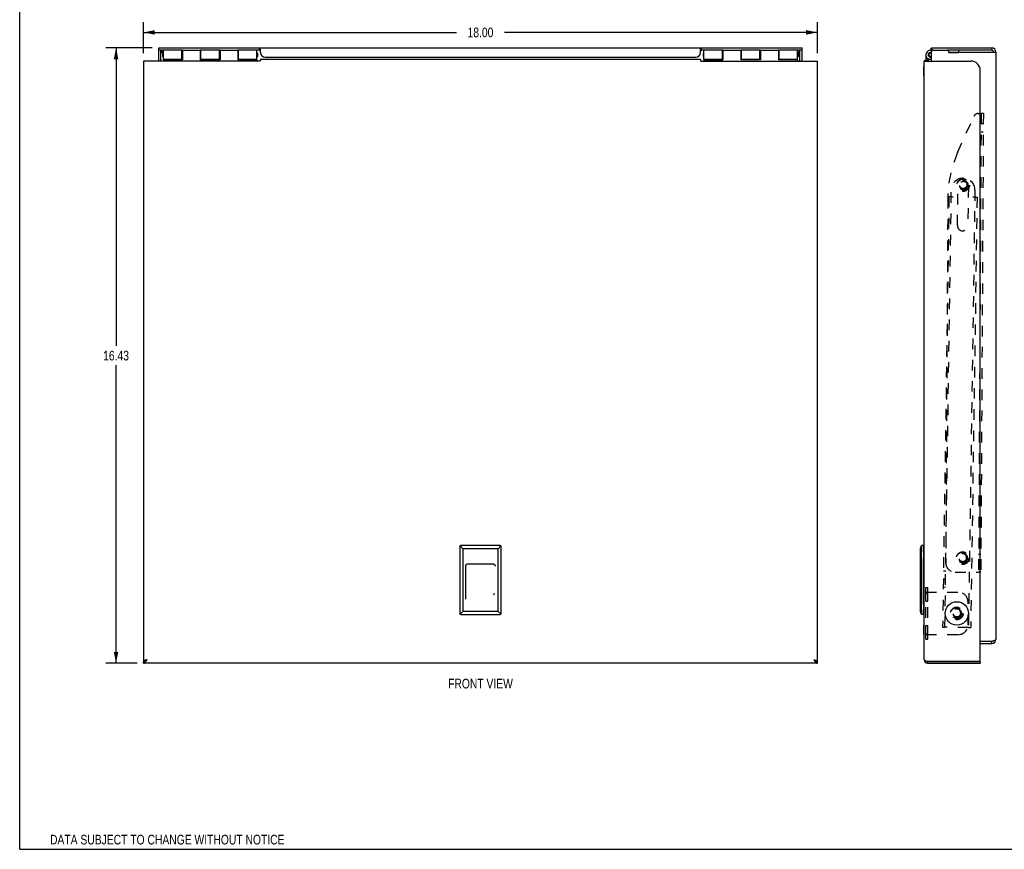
# Model space of a CAD drawing. Header units: inches. Extents: x 0 to 51.5, y 0 to 33.3.
# Tile 1 of 3: x 0 to 26.3, y 0 to 22.2. Entities that reach past the tile are written whole.
import ezdxf

# ---------------------------------------------------------------- set-up
doc = ezdxf.new("R2010")
doc.units = ezdxf.units.IN
doc.header["$LTSCALE"] = 2.833333
doc.header["$MEASUREMENT"] = 0
doc.linetypes.add('HIDDEN', pattern=[0.2, 0.1, -0.1])
doc.layers.get('0').update_dxf_attribs({"linetype": 'CONTINUOUS'})
for name, color, linetype in [('02___PRT_ALL_AXES', 7, 'CONTINUOUS'), ('DEFAULT_2', 8, 'HIDDEN'), ('DIMENSIONS', 7, 'CONTINUOUS')]:
    doc.layers.add(name, color=color, linetype=linetype)
doc.styles.get("Standard").update_dxf_attribs({"font": 'txt', "width": 0.8})
doc.dimstyles.new('DIMSTYLE_1', dxfattribs={"dimtxt": 0.257576, "dimasz": 0.30303, "dimexe": 0.09, "dimexo": 0.07, "dimgap": 0.0425, "dimtad": 0, "dimtih": 1, "dimtoh": 1, "dimzin": 4, "dimdsep": 46, "dimtxsty": 'Standard', "dimblk": '_FILLED', "dimblk1": '_FILLED', "dimblk2": '_FILLED', "dimcen": 0.09, "dimadec": 0, "dimazin": 0, "dimtfac": 1, "dimtofl": 0, "dimtmove": 0, "dimatfit": 3, "dimldrblk": '_FILLED', "dimfxl": 0, "dimtolj": 1, "dimtzin": 4, "dimarcsym": 0})

# ---------------------------------------------------------------- blocks, each defined once
blk = doc.blocks.new('_FILLED')
at = {"color": 0, "linetype": 'ByBlock'}
blk.add_solid([(0, 0), (-1, 0.2), (-1, -0.2)], dxfattribs=at)
blk = doc.blocks.new('*D1')
at = {"layer": 'DIMENSIONS', "color": 2, "linetype": 'Continuous'}
for p, q in [((3.54, 21.401), (2.301, 21.401)), ((2.574, 21.401), (2.574, 13.442)), ((2.574, 4.968), (2.574, 12.927)), ((3.134, 4.968), (2.301, 4.968))]:
    blk.add_line(p, q, dxfattribs=at)
at = {"layer": 'DIMENSIONS', "color": 2, "linetype": 'Continuous', "xscale": 0.303030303, "yscale": 0.303030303, "zscale": 0.303030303}
for p, rotation in [((2.574, 21.401), 90), ((2.574, 4.968), 270)]:
    blk.add_blockref('_FILLED', p, dxfattribs=dict(at, rotation=rotation))
at = {"layer": 'DIMENSIONS', "color": 2, "linetype": 'Continuous', "insert": (2.574, 13.313), "char_height": 0.2576, "width": 1.0303, "attachment_point": 2, "line_spacing_factor": 0.9}
blk.add_mtext('16.43', dxfattribs=at)
blk = doc.blocks.new('*D14')
at = {"layer": 'DIMENSIONS', "color": 2, "linetype": 'Continuous'}
for p, q in [((3.306, 21.263), (3.306, 22.089)), ((21.306, 21.263), (21.306, 22.089)), ((3.306, 21.816), (11.662, 21.816)), ((21.306, 21.816), (12.95, 21.816))]:
    blk.add_line(p, q, dxfattribs=at)
at = {"layer": 'DIMENSIONS', "color": 2, "linetype": 'Continuous', "xscale": 0.303030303, "yscale": 0.303030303, "zscale": 0.303030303, "rotation": 180}
blk.add_blockref('_FILLED', (3.306, 21.816), dxfattribs=at)
at = {"layer": 'DIMENSIONS', "color": 2, "linetype": 'Continuous', "xscale": 0.303030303, "yscale": 0.303030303, "zscale": 0.303030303}
blk.add_blockref('_FILLED', (21.306, 21.816), dxfattribs=at)
at = {"layer": 'DIMENSIONS', "color": 2, "linetype": 'Continuous', "insert": (12.306, 21.945), "char_height": 0.2576, "width": 1.0303, "attachment_point": 2, "line_spacing_factor": 0.9}
blk.add_mtext('18.00', dxfattribs=at)

msp = doc.modelspace()

# ---------------------------------------------------------------- linework, layer by layer
at = {"color": 7, "linetype": 'Continuous'}
for p, q in [((0, 0), (0, 33.333)), ((3.712, 21.341), (3.712, 21.401)), ((3.837, 21.341), (3.712, 21.341)), ((3.772, 21.051), (3.772, 21.341)), ((3.798, 21.308), (3.801, 21.305)), ((3.801, 21.305), (3.805, 21.303)), ((3.805, 21.303), (3.808, 21.3)), ((4.209, 21.405), (4.209, 21.401)), ((4.209, 21.405), (4.465, 21.405)), ((4.347, 21.341), (4.33, 21.341)), ((4.465, 21.405), (4.465, 21.401)), ((4.84, 21.341), (4.824, 21.341)), ((5.35, 21.341), (5.334, 21.341)), ((5.709, 21.405), (5.709, 21.401)), ((5.709, 21.405), (5.965, 21.405)), ((5.844, 21.341), (5.827, 21.341)), ((5.965, 21.405), (5.965, 21.401)), ((6.404, 21.341), (6.337, 21.341)), ((6.404, 21.341), (6.404, 21.401)), ((6.416, 21.332), (6.414, 21.334)), ((18.208, 21.341), (18.208, 21.401)), ((18.274, 21.341), (18.208, 21.341)), ((18.646, 21.405), (18.646, 21.401)), ((18.646, 21.405), (18.902, 21.405)), ((18.784, 21.341), (18.768, 21.341)), ((18.902, 21.405), (18.902, 21.401)), ((19.278, 21.341), (19.261, 21.341)), ((19.788, 21.341), (19.771, 21.341)), ((20.146, 21.405), (20.146, 21.401)), ((20.146, 21.405), (20.402, 21.405)), ((20.281, 21.341), (20.264, 21.341)), ((20.402, 21.405), (20.402, 21.401)), ((20.899, 21.341), (20.774, 21.341)), ((20.803, 21.3), (20.807, 21.303)), ((20.807, 21.303), (20.81, 21.305)), ((20.839, 21.051), (20.839, 21.341)), ((20.899, 21.341), (20.899, 21.401)), ((24.337, 21.364), (24.356, 21.347)), ((24.356, 21.341), (24.356, 21.401)), ((24.356, 21.373), (24.356, 21.373)), ((24.356, 21.373), (24.356, 21.373)), ((24.356, 21.373), (24.356, 21.373)), ((24.356, 21.373), (24.356, 21.373)), ((24.356, 21.373), (24.356, 21.373)), ((24.356, 21.373), (24.356, 21.372)), ((24.356, 21.373), (24.356, 21.373)), ((24.356, 21.372), (24.356, 21.372)), ((24.356, 21.372), (24.356, 21.371)), ((24.356, 21.371), (24.356, 21.371)), ((24.396, 21.341), (24.356, 21.341)), ((24.635, 21.405), (24.635, 21.401)), ((24.635, 21.405), (24.891, 21.405)), ((25.963, 21.341), (24.784, 21.341)), ((24.891, 21.405), (24.891, 21.401)), ((25.076, 21.341), (25.076, 21.281)), ((25.963, 21.401), (25.963, 21.341)), ((3.791, 21.283), (3.794, 21.284)), ((3.794, 21.284), (3.796, 21.284)), ((3.796, 21.284), (3.799, 21.285)), ((3.799, 21.285), (3.801, 21.285)), ((3.801, 21.285), (3.805, 21.286)), ((3.805, 21.286), (3.81, 21.287)), ((3.808, 21.3), (3.812, 21.298)), ((3.81, 21.287), (3.815, 21.288)), ((3.812, 21.298), (3.817, 21.294)), ((3.815, 21.288), (3.824, 21.289)), ((3.817, 21.294), (3.824, 21.289)), ((3.822, 21.264), (3.837, 21.279)), ((3.822, 21.174), (3.822, 21.264)), ((3.822, 21.174), (3.837, 21.159)), ((4.243, 21.096), (4.243, 21.084)), ((4.33, 21.281), (4.347, 21.281)), ((4.33, 21.12), (4.347, 21.12)), ((4.824, 21.281), (4.84, 21.281)), ((5.334, 21.281), (5.35, 21.281)), ((5.827, 21.281), (5.844, 21.281)), ((5.827, 21.12), (5.844, 21.12)), ((5.931, 21.096), (5.931, 21.084)), ((6.352, 21.264), (6.337, 21.279)), ((6.352, 21.174), (6.337, 21.159)), ((6.352, 21.264), (6.352, 21.174)), ((18.259, 21.264), (18.274, 21.279)), ((18.259, 21.174), (18.259, 21.264)), ((18.259, 21.174), (18.274, 21.159)), ((18.68, 21.096), (18.68, 21.084)), ((18.768, 21.281), (18.784, 21.281)), ((18.768, 21.12), (18.784, 21.12)), ((19.261, 21.281), (19.278, 21.281)), ((19.771, 21.281), (19.788, 21.281)), ((20.264, 21.281), (20.281, 21.281)), ((20.264, 21.12), (20.281, 21.12)), ((20.368, 21.096), (20.368, 21.084)), ((20.789, 21.264), (20.774, 21.279)), ((20.789, 21.174), (20.774, 21.159)), ((20.787, 21.289), (20.794, 21.294)), ((20.787, 21.289), (20.789, 21.289)), ((20.789, 21.289), (20.798, 21.287)), ((20.789, 21.264), (20.789, 21.174)), ((20.794, 21.294), (20.8, 21.298)), ((20.798, 21.287), (20.803, 21.286)), ((20.8, 21.298), (20.803, 21.3)), ((20.803, 21.286), (20.807, 21.286)), ((20.807, 21.286), (20.81, 21.285)), ((20.81, 21.285), (20.813, 21.285)), ((20.813, 21.285), (20.815, 21.284)), ((20.815, 21.284), (20.818, 21.284)), ((24.178, 21.065), (24.195, 21.051)), ((24.203, 21.084), (24.263, 21.084)), ((24.263, 21.113), (24.263, 21.051)), ((24.326, 21.281), (24.356, 21.281)), ((24.819, 21.281), (25.076, 21.281)), ((24.857, 21.281), (24.857, 21.276)), ((25.972, 21.277), (25.963, 21.276)), ((25.978, 21.278), (25.972, 21.277)), ((25.982, 21.279), (25.978, 21.278)), ((25.986, 21.28), (25.982, 21.279)), ((25.988, 21.28), (25.986, 21.28)), ((25.991, 21.281), (25.988, 21.28)), ((25.993, 21.281), (25.991, 21.281)), ((25.996, 21.282), (25.993, 21.281)), ((26.015, 21.289), (26.075, 21.289)), ((24.151, 20.653), (24.151, 20.909)), ((24.151, 20.909), (24.155, 20.909)), ((24.151, 20.653), (24.155, 20.653)), ((11.751, 8.079), (11.751, 6.298)), ((11.76, 8.101), (11.834, 8.028)), ((12.829, 8.11), (11.782, 8.11)), ((12.778, 8.028), (11.834, 8.028)), ((11.834, 8.028), (11.834, 6.349)), ((12.778, 8.028), (12.851, 8.101)), ((12.778, 6.349), (12.778, 8.028)), ((12.86, 6.298), (12.86, 8.079)), ((24.06, 8.028), (24.09, 8.11)), ((24.06, 6.349), (24.06, 8.028)), ((24.128, 8.11), (24.09, 8.11)), ((24.09, 6.298), (24.09, 8.079)), ((24.128, 8.11), (24.138, 7.769)), ((24.138, 7.769), (24.155, 7.769)), ((24.138, 6.548), (24.138, 7.769)), ((11.912, 6.688), (11.912, 7.56)), ((11.971, 7.625), (12.636, 7.625)), ((12.697, 7.564), (12.697, 7.564)), ((24.151, 6.866), (24.155, 6.866)), ((24.151, 6.61), (24.151, 6.866)), ((24.151, 6.61), (24.155, 6.61)), ((11.834, 6.349), (11.76, 6.276)), ((12.778, 6.349), (11.834, 6.349)), ((12.851, 6.276), (12.778, 6.349)), ((24.09, 6.267), (24.06, 6.349)), ((24.138, 6.548), (24.128, 6.267)), ((24.155, 6.548), (24.138, 6.548)), ((11.782, 6.267), (12.829, 6.267)), ((24.128, 6.267), (24.09, 6.267)), ((24.151, 5.991), (24.155, 5.991)), ((24.151, 5.735), (24.151, 5.991)), ((24.151, 5.735), (24.155, 5.735)), ((25.963, 5.495), (25.963, 5.555)), ((3.306, 4.968), (3.306, 5.016)), ((3.307, 5.021), (3.334, 5.021)), ((3.382, 5.049), (3.385, 5.051)), ((3.385, 5.051), (3.388, 5.054)), ((3.388, 5.055), (3.386, 5.053)), ((3.388, 5.054), (3.393, 5.057)), ((3.391, 5.057), (3.388, 5.055)), ((3.395, 5.059), (3.391, 5.057)), ((3.393, 5.057), (3.401, 5.063)), ((3.401, 5.063), (3.395, 5.059)), ((21.211, 5.063), (21.216, 5.059)), ((21.211, 5.063), (21.218, 5.057)), ((21.216, 5.059), (21.22, 5.057)), ((21.218, 5.057), (21.223, 5.054)), ((21.22, 5.057), (21.223, 5.055)), ((21.223, 5.054), (21.226, 5.051)), ((21.226, 5.051), (21.229, 5.049)), ((21.229, 5.049), (21.232, 5.047)), ((21.304, 5.021), (21.278, 5.021)), ((21.306, 4.968), (21.306, 5.016)), ((24.25, 5.016), (25.655, 5.016)), ((24.25, 4.968), (24.25, 5.016)), ((25.655, 5.016), (25.655, 4.968)), ((0, 0), (51.515, 0))]:
    msp.add_line(p, q, dxfattribs=at)
at = {"color": 3, "linetype": 'Continuous'}
for p, q in [((3.712, 21.401), (20.899, 21.401)), ((3.712, 21.051), (3.712, 21.341)), ((3.837, 21.096), (3.837, 21.341)), ((4.33, 21.341), (3.837, 21.341)), ((4.33, 21.096), (4.33, 21.341)), ((4.347, 21.341), (4.347, 21.084)), ((4.347, 21.341), (4.824, 21.341)), ((4.824, 21.341), (4.824, 21.084)), ((4.84, 21.096), (4.84, 21.341)), ((5.334, 21.341), (4.84, 21.341)), ((5.334, 21.096), (5.334, 21.341)), ((5.35, 21.341), (5.35, 21.084)), ((5.35, 21.341), (5.827, 21.341)), ((5.827, 21.341), (5.827, 21.084)), ((5.844, 21.096), (5.844, 21.341)), ((6.337, 21.341), (5.844, 21.341)), ((6.337, 21.096), (6.337, 21.341)), ((6.423, 21.377), (6.421, 21.382)), ((6.431, 21.276), (6.431, 21.364)), ((18.181, 21.276), (18.181, 21.364)), ((18.274, 21.096), (18.274, 21.341)), ((18.768, 21.341), (18.274, 21.341)), ((18.768, 21.096), (18.768, 21.341)), ((18.784, 21.341), (18.784, 21.084)), ((18.784, 21.341), (19.261, 21.341)), ((19.261, 21.341), (19.261, 21.084)), ((19.278, 21.096), (19.278, 21.341)), ((19.771, 21.341), (19.278, 21.341)), ((19.771, 21.096), (19.771, 21.341)), ((19.788, 21.341), (19.788, 21.084)), ((19.788, 21.341), (20.264, 21.341)), ((20.264, 21.341), (20.264, 21.084)), ((20.281, 21.096), (20.281, 21.341)), ((20.774, 21.341), (20.281, 21.341)), ((20.774, 21.096), (20.774, 21.341)), ((20.899, 21.051), (20.899, 21.341)), ((24.326, 21.341), (24.356, 21.341)), ((24.356, 21.401), (25.963, 21.401)), ((24.356, 21.051), (24.356, 21.301)), ((24.396, 21.341), (24.784, 21.341)), ((24.809, 21.316), (24.809, 21.301)), ((3.306, 21.051), (3.306, 5.021)), ((6.407, 21.051), (3.306, 21.051)), ((3.772, 21.285), (3.779, 21.286)), ((3.779, 21.286), (3.788, 21.286)), ((3.788, 21.286), (3.798, 21.287)), ((3.798, 21.287), (3.814, 21.288)), ((3.814, 21.288), (3.824, 21.289)), ((4.33, 21.096), (3.837, 21.096)), ((3.837, 21.084), (3.837, 21.051)), ((3.837, 21.084), (4.347, 21.084)), ((5.35, 21.084), (4.824, 21.084)), ((5.334, 21.096), (4.84, 21.096)), ((6.337, 21.084), (5.827, 21.084)), ((6.337, 21.096), (5.844, 21.096)), ((6.337, 21.084), (6.337, 21.051)), ((6.408, 21.051), (6.407, 21.051)), ((6.408, 21.052), (6.408, 21.051)), ((6.409, 21.052), (6.408, 21.052)), ((6.41, 21.052), (6.409, 21.052)), ((6.411, 21.053), (6.41, 21.052)), ((6.412, 21.053), (6.411, 21.053)), ((6.413, 21.054), (6.412, 21.053)), ((6.415, 21.055), (6.413, 21.054)), ((6.413, 21.054), (6.413, 21.054)), ((6.418, 21.057), (6.415, 21.055)), ((6.419, 21.057), (6.418, 21.057)), ((6.431, 21.099), (6.431, 21.065)), ((6.431, 21.099), (18.181, 21.099)), ((6.556, 21.151), (18.056, 21.151)), ((18.181, 21.099), (18.181, 21.065)), ((18.193, 21.057), (18.197, 21.055)), ((18.197, 21.055), (18.198, 21.054)), ((18.198, 21.054), (18.199, 21.054)), ((18.199, 21.054), (18.2, 21.053)), ((18.2, 21.053), (18.201, 21.053)), ((18.201, 21.053), (18.202, 21.052)), ((18.202, 21.052), (18.203, 21.052)), ((18.203, 21.052), (18.203, 21.051)), ((18.205, 21.051), (21.306, 21.051)), ((18.768, 21.096), (18.274, 21.096)), ((18.274, 21.084), (18.274, 21.051)), ((18.274, 21.084), (18.784, 21.084)), ((19.788, 21.084), (19.261, 21.084)), ((19.771, 21.096), (19.278, 21.096)), ((20.774, 21.084), (20.264, 21.084)), ((20.774, 21.096), (20.281, 21.096)), ((20.774, 21.084), (20.774, 21.051)), ((20.787, 21.289), (20.79, 21.289)), ((20.79, 21.289), (20.795, 21.288)), ((20.795, 21.288), (20.811, 21.287)), ((20.811, 21.287), (20.821, 21.287)), ((20.821, 21.287), (20.83, 21.286)), ((21.306, 5.021), (21.306, 21.051)), ((24.155, 5.063), (24.155, 21.051)), ((24.155, 21.051), (25.405, 21.051)), ((24.168, 21.059), (24.164, 21.057)), ((24.203, 21.219), (24.203, 21.051)), ((24.263, 21.099), (24.301, 21.099)), ((24.309, 21.276), (24.309, 21.279)), ((24.309, 21.158), (24.309, 21.161)), ((24.35, 21.099), (24.356, 21.099)), ((25.963, 21.276), (24.834, 21.276)), ((25.968, 21.276), (25.963, 21.276)), ((25.979, 21.277), (25.968, 21.276)), ((25.991, 21.278), (25.979, 21.277)), ((26.001, 21.279), (25.991, 21.278)), ((26.011, 21.28), (26.001, 21.279)), ((26.018, 21.28), (26.011, 21.28)), ((26.024, 21.281), (26.018, 21.28)), ((26.031, 21.281), (26.024, 21.281)), ((26.037, 21.282), (26.031, 21.281)), ((26.041, 21.282), (26.037, 21.282)), ((26.044, 21.283), (26.041, 21.282)), ((26.048, 21.283), (26.044, 21.283)), ((26.051, 21.283), (26.048, 21.283)), ((26.054, 21.284), (26.051, 21.283)), ((26.057, 21.284), (26.054, 21.284)), ((26.075, 21.289), (26.075, 5.607)), ((25.655, 5.061), (25.655, 20.801)), ((25.655, 5.555), (25.963, 5.555)), ((25.974, 5.558), (25.986, 5.562)), ((25.986, 5.562), (25.999, 5.565)), ((25.999, 5.565), (26.004, 5.567)), ((26.004, 5.567), (26.008, 5.569)), ((26.008, 5.569), (26.013, 5.57)), ((26.013, 5.57), (26.018, 5.572)), ((26.018, 5.572), (26.022, 5.573)), ((25.655, 5.495), (25.963, 5.495)), ((3.307, 5.021), (3.306, 5.021)), ((3.356, 5.048), (3.352, 5.047)), ((3.36, 5.05), (3.356, 5.048)), ((3.364, 5.051), (3.36, 5.05)), ((3.368, 5.052), (3.364, 5.051)), ((3.372, 5.054), (3.368, 5.052)), ((3.379, 5.056), (3.372, 5.054)), ((3.387, 5.059), (3.379, 5.056)), ((3.385, 5.039), (3.388, 5.044)), ((3.401, 5.063), (3.387, 5.059)), ((3.388, 5.044), (3.391, 5.049)), ((3.391, 5.049), (3.398, 5.058)), ((3.398, 5.058), (3.401, 5.063)), ((21.211, 5.063), (21.222, 5.059)), ((21.211, 5.063), (21.217, 5.053)), ((21.217, 5.053), (21.221, 5.046)), ((21.221, 5.046), (21.224, 5.042)), ((21.222, 5.059), (21.228, 5.057)), ((21.224, 5.042), (21.228, 5.037)), ((21.228, 5.057), (21.235, 5.055)), ((21.228, 5.037), (21.231, 5.032)), ((21.235, 5.055), (21.239, 5.054)), ((21.239, 5.054), (21.243, 5.052)), ((21.249, 5.05), (21.254, 5.049)), ((21.304, 5.021), (21.306, 5.021)), ((24.207, 5.03), (24.211, 5.029)), ((24.211, 5.029), (24.215, 5.027)), ((24.215, 5.027), (24.219, 5.026)), ((24.219, 5.026), (24.228, 5.023)), ((24.228, 5.023), (24.234, 5.021)), ((24.234, 5.021), (25.615, 5.021)), ((21.306, 4.968), (3.306, 4.968)), ((24.25, 4.968), (25.655, 4.968))]:
    msp.add_line(p, q, dxfattribs=at)
at = {"color": 7, "linetype": 'Continuous'}
for points in [[(3.772, 21.324), (3.773, 21.323), (3.775, 21.322), (3.777, 21.321), (3.778, 21.32), (3.78, 21.319), (3.782, 21.318), (3.784, 21.317), (3.785, 21.316), (3.787, 21.315), (3.789, 21.314), (3.791, 21.312), (3.792, 21.311), (3.794, 21.31), (3.796, 21.309), (3.798, 21.308)], [(6.414, 21.334), (6.413, 21.335), (6.413, 21.336), (6.412, 21.336), (6.411, 21.337), (6.411, 21.337), (6.41, 21.338), (6.41, 21.338), (6.409, 21.339), (6.409, 21.339), (6.408, 21.34), (6.408, 21.34), (6.407, 21.34), (6.407, 21.34), (6.406, 21.341), (6.406, 21.341), (6.406, 21.341), (6.405, 21.341), (6.405, 21.341), (6.404, 21.341), (6.404, 21.341), (6.404, 21.341)], [(6.431, 21.324), (6.43, 21.324), (6.43, 21.324), (6.429, 21.324), (6.429, 21.324), (6.428, 21.324), (6.428, 21.324), (6.428, 21.324), (6.427, 21.324), (6.427, 21.324), (6.426, 21.324), (6.426, 21.324), (6.426, 21.324), (6.425, 21.324), (6.425, 21.324), (6.424, 21.325), (6.424, 21.325), (6.423, 21.325), (6.423, 21.325), (6.423, 21.325), (6.422, 21.326), (6.422, 21.326), (6.421, 21.326), (6.421, 21.327), (6.42, 21.327), (6.42, 21.328), (6.419, 21.328), (6.419, 21.329), (6.418, 21.329), (6.417, 21.33), (6.417, 21.331), (6.416, 21.331), (6.416, 21.332)], [(18.181, 21.324), (18.181, 21.324), (18.182, 21.324), (18.182, 21.324), (18.182, 21.324), (18.183, 21.324), (18.183, 21.324), (18.184, 21.324), (18.184, 21.324), (18.185, 21.324), (18.185, 21.324), (18.185, 21.324), (18.186, 21.324), (18.186, 21.324), (18.187, 21.324), (18.187, 21.325), (18.187, 21.325), (18.188, 21.325), (18.188, 21.325), (18.189, 21.325), (18.189, 21.326), (18.19, 21.326), (18.19, 21.326), (18.191, 21.327), (18.191, 21.327), (18.192, 21.328), (18.192, 21.328), (18.193, 21.329), (18.193, 21.329), (18.194, 21.33), (18.194, 21.331), (18.195, 21.331), (18.196, 21.332), (18.197, 21.334)], [(18.197, 21.334), (18.198, 21.335), (18.199, 21.336), (18.199, 21.336), (18.2, 21.337), (18.2, 21.337), (18.201, 21.338), (18.202, 21.338), (18.202, 21.339), (18.203, 21.339), (18.203, 21.34), (18.204, 21.34), (18.204, 21.34), (18.204, 21.34), (18.205, 21.341), (18.205, 21.341), (18.206, 21.341), (18.206, 21.341), (18.206, 21.341), (18.207, 21.341), (18.207, 21.341), (18.208, 21.341)], [(20.81, 21.305), (20.814, 21.308), (20.815, 21.309), (20.817, 21.31), (20.819, 21.311), (20.821, 21.312), (20.822, 21.314), (20.824, 21.315), (20.826, 21.316), (20.828, 21.317), (20.829, 21.318), (20.831, 21.319), (20.833, 21.32), (20.835, 21.321), (20.836, 21.322), (20.838, 21.323), (20.839, 21.324)], [(24.356, 21.372), (24.356, 21.372), (24.356, 21.372)], [(3.772, 21.276), (3.772, 21.276), (3.772, 21.276), (3.772, 21.277), (3.772, 21.277), (3.772, 21.277), (3.773, 21.277), (3.773, 21.278), (3.773, 21.278), (3.774, 21.278), (3.774, 21.278), (3.774, 21.279), (3.775, 21.279), (3.775, 21.279), (3.776, 21.279), (3.776, 21.28), (3.777, 21.28), (3.778, 21.28), (3.778, 21.28), (3.779, 21.28), (3.78, 21.281), (3.781, 21.281), (3.782, 21.281), (3.782, 21.281), (3.783, 21.282), (3.784, 21.282), (3.785, 21.282), (3.786, 21.282), (3.787, 21.283), (3.788, 21.283), (3.789, 21.283), (3.79, 21.283), (3.791, 21.283)], [(4.33, 21.121), (4.337, 21.121), (4.347, 21.121)], [(5.827, 21.121), (5.837, 21.121), (5.844, 21.121)], [(18.768, 21.121), (18.774, 21.121), (18.784, 21.121)], [(20.264, 21.121), (20.274, 21.121), (20.281, 21.121)], [(20.818, 21.284), (20.82, 21.283), (20.821, 21.283), (20.822, 21.283), (20.823, 21.283), (20.824, 21.283), (20.825, 21.282), (20.826, 21.282), (20.827, 21.282), (20.828, 21.282), (20.829, 21.281), (20.83, 21.281), (20.831, 21.281), (20.831, 21.281), (20.832, 21.28), (20.833, 21.28), (20.834, 21.28), (20.834, 21.28), (20.835, 21.28), (20.835, 21.279), (20.836, 21.279), (20.836, 21.279), (20.837, 21.279), (20.837, 21.278), (20.838, 21.278), (20.838, 21.278), (20.838, 21.278), (20.839, 21.277), (20.839, 21.277), (20.839, 21.277), (20.839, 21.277), (20.839, 21.276), (20.839, 21.276), (20.839, 21.276)], [(26.015, 21.289), (26.015, 21.289), (26.015, 21.289), (26.015, 21.288), (26.015, 21.288), (26.015, 21.288), (26.014, 21.288), (26.014, 21.287), (26.014, 21.287), (26.014, 21.287), (26.013, 21.287), (26.013, 21.286), (26.012, 21.286), (26.012, 21.286), (26.011, 21.286), (26.011, 21.286), (26.01, 21.285), (26.009, 21.285), (26.009, 21.285), (26.008, 21.285), (26.007, 21.284), (26.006, 21.284), (26.006, 21.284), (26.005, 21.284), (26.004, 21.283), (26.003, 21.283), (26.002, 21.283), (26.001, 21.283), (26, 21.283), (25.999, 21.282), (25.998, 21.282), (25.997, 21.282), (25.996, 21.282)], [(24.09, 8.079), (24.09, 8.083), (24.089, 8.087), (24.089, 8.091), (24.088, 8.094), (24.087, 8.098), (24.086, 8.101)], [(11.912, 7.56), (11.912, 7.565), (11.913, 7.573), (11.915, 7.581), (11.918, 7.588), (11.921, 7.595), (11.925, 7.602), (11.93, 7.607), (11.936, 7.612), (11.941, 7.617), (11.948, 7.62), (11.954, 7.623), (11.961, 7.624), (11.968, 7.625), (11.971, 7.625)], [(12.636, 7.625), (12.639, 7.625), (12.646, 7.624), (12.652, 7.623), (12.659, 7.621), (12.665, 7.617), (12.671, 7.613), (12.676, 7.609), (12.681, 7.603), (12.686, 7.597), (12.689, 7.591), (12.692, 7.584), (12.695, 7.576), (12.696, 7.568), (12.697, 7.564)], [(11.913, 6.678), (11.912, 6.684), (11.912, 6.688)], [(11.919, 6.808), (11.919, 6.807), (11.92, 6.807), (11.92, 6.806), (11.92, 6.806), (11.921, 6.805), (11.921, 6.805), (11.922, 6.805), (11.923, 6.805), (11.923, 6.804), (11.924, 6.804)], [(11.928, 6.803), (11.928, 6.803), (11.927, 6.803), (11.926, 6.804), (11.925, 6.804), (11.924, 6.804), (11.924, 6.804)], [(12.651, 6.803), (12.651, 6.803), (12.652, 6.803), (12.653, 6.804), (12.654, 6.804), (12.654, 6.804), (12.655, 6.804)], [(12.655, 6.804), (12.657, 6.804), (12.658, 6.805), (12.66, 6.805), (12.661, 6.806), (12.663, 6.806), (12.664, 6.807), (12.665, 6.808), (12.667, 6.809), (12.668, 6.81), (12.67, 6.811), (12.671, 6.812), (12.672, 6.813), (12.672, 6.813), (12.673, 6.813), (12.673, 6.814), (12.673, 6.814), (12.673, 6.814), (12.674, 6.815), (12.674, 6.815), (12.674, 6.815), (12.675, 6.816), (12.675, 6.817), (12.676, 6.817), (12.676, 6.818), (12.677, 6.82), (12.678, 6.821), (12.678, 6.822), (12.679, 6.823), (12.679, 6.825), (12.68, 6.826), (12.68, 6.828), (12.681, 6.829)], [(12.66, 6.808), (12.66, 6.807), (12.659, 6.807), (12.659, 6.806), (12.658, 6.806), (12.658, 6.805), (12.657, 6.805), (12.657, 6.805), (12.656, 6.804), (12.656, 6.804), (12.655, 6.804)], [(12.677, 6.824), (12.677, 6.824), (12.678, 6.825), (12.678, 6.825), (12.678, 6.825), (12.679, 6.826), (12.679, 6.826), (12.68, 6.826), (12.68, 6.827), (12.68, 6.827), (12.68, 6.828), (12.681, 6.828), (12.681, 6.829)], [(12.682, 6.835), (12.682, 6.834), (12.681, 6.833), (12.681, 6.832), (12.681, 6.831), (12.681, 6.83), (12.681, 6.829)], [(24.086, 6.276), (24.087, 6.279), (24.088, 6.283), (24.089, 6.286), (24.089, 6.29), (24.09, 6.294), (24.09, 6.298)], [(3.306, 5.016), (3.307, 5.016), (3.309, 5.016), (3.31, 5.016), (3.312, 5.016), (3.313, 5.016), (3.315, 5.017), (3.316, 5.017), (3.318, 5.017), (3.319, 5.017), (3.321, 5.017), (3.323, 5.018), (3.324, 5.018), (3.326, 5.019), (3.327, 5.019), (3.329, 5.019), (3.33, 5.02), (3.332, 5.02), (3.333, 5.021)], [(3.333, 5.021), (3.335, 5.021), (3.336, 5.022), (3.338, 5.022), (3.339, 5.023), (3.341, 5.024), (3.342, 5.024), (3.344, 5.025), (3.345, 5.026), (3.347, 5.027), (3.349, 5.027), (3.35, 5.028), (3.352, 5.029), (3.353, 5.03)], [(3.353, 5.03), (3.355, 5.031), (3.356, 5.031), (3.358, 5.032), (3.359, 5.033), (3.361, 5.034), (3.362, 5.035), (3.364, 5.036)], [(3.386, 5.053), (3.385, 5.052), (3.383, 5.052), (3.382, 5.051), (3.381, 5.05), (3.379, 5.049), (3.378, 5.048), (3.377, 5.047), (3.376, 5.046), (3.375, 5.045), (3.374, 5.045), (3.372, 5.044), (3.371, 5.043), (3.37, 5.042), (3.369, 5.041), (3.368, 5.04), (3.367, 5.039), (3.366, 5.038), (3.365, 5.038), (3.365, 5.037), (3.364, 5.036)], [(3.364, 5.036), (3.365, 5.037), (3.367, 5.038), (3.368, 5.039), (3.37, 5.04), (3.372, 5.041), (3.373, 5.042), (3.375, 5.043), (3.376, 5.044), (3.378, 5.046), (3.379, 5.047), (3.382, 5.049)], [(21.223, 5.055), (21.226, 5.053), (21.227, 5.052), (21.228, 5.052), (21.229, 5.051), (21.231, 5.05), (21.232, 5.049), (21.233, 5.048), (21.234, 5.047), (21.235, 5.046), (21.237, 5.045), (21.238, 5.045), (21.239, 5.044), (21.24, 5.043), (21.241, 5.042), (21.242, 5.041), (21.243, 5.04), (21.244, 5.039), (21.245, 5.038), (21.246, 5.038), (21.247, 5.037), (21.247, 5.036)], [(21.232, 5.047), (21.234, 5.046), (21.235, 5.044), (21.237, 5.043), (21.238, 5.042), (21.24, 5.041), (21.241, 5.04), (21.243, 5.039), (21.244, 5.038), (21.246, 5.037)], [(21.246, 5.037), (21.247, 5.036), (21.249, 5.035), (21.25, 5.034), (21.252, 5.033), (21.254, 5.032), (21.255, 5.031), (21.257, 5.031)], [(21.257, 5.031), (21.258, 5.03), (21.26, 5.029), (21.261, 5.028), (21.263, 5.027), (21.264, 5.027), (21.266, 5.026), (21.267, 5.025), (21.269, 5.024), (21.27, 5.024), (21.272, 5.023), (21.273, 5.022), (21.275, 5.022), (21.277, 5.021)], [(21.277, 5.021), (21.278, 5.021), (21.28, 5.02), (21.281, 5.02), (21.283, 5.019), (21.284, 5.019), (21.286, 5.019), (21.287, 5.018), (21.289, 5.018), (21.29, 5.017), (21.292, 5.017), (21.293, 5.017), (21.295, 5.017), (21.296, 5.017), (21.298, 5.016), (21.3, 5.016), (21.301, 5.016), (21.303, 5.016), (21.304, 5.016), (21.306, 5.016)]]:
    msp.add_lwpolyline(points, dxfattribs=at)
at = {"color": 3, "linetype": 'Continuous'}
for points in [[(6.421, 21.382), (6.42, 21.384), (6.419, 21.385), (6.419, 21.386), (6.418, 21.388), (6.418, 21.389), (6.417, 21.39), (6.416, 21.391), (6.416, 21.392), (6.415, 21.393), (6.415, 21.394), (6.414, 21.394), (6.414, 21.395), (6.413, 21.396), (6.413, 21.396), (6.412, 21.397), (6.412, 21.397), (6.411, 21.398), (6.411, 21.398), (6.41, 21.398), (6.41, 21.399), (6.41, 21.399), (6.409, 21.399), (6.409, 21.4), (6.408, 21.4), (6.408, 21.4), (6.407, 21.4), (6.407, 21.4), (6.407, 21.401), (6.406, 21.401), (6.406, 21.401), (6.405, 21.401), (6.405, 21.401), (6.405, 21.401), (6.404, 21.401), (6.404, 21.401)], [(6.431, 21.364), (6.43, 21.364), (6.43, 21.365), (6.429, 21.365), (6.429, 21.366), (6.429, 21.366), (6.428, 21.367), (6.428, 21.368), (6.427, 21.369), (6.427, 21.37), (6.426, 21.371), (6.426, 21.372), (6.425, 21.373), (6.424, 21.374), (6.424, 21.375), (6.423, 21.377)], [(18.181, 21.364), (18.181, 21.364), (18.181, 21.365), (18.182, 21.365), (18.182, 21.366), (18.183, 21.366), (18.183, 21.367), (18.184, 21.368), (18.184, 21.369), (18.185, 21.37), (18.185, 21.371), (18.186, 21.372), (18.186, 21.373), (18.187, 21.374), (18.187, 21.375), (18.188, 21.377), (18.191, 21.382)], [(18.191, 21.382), (18.191, 21.384), (18.192, 21.385), (18.193, 21.386), (18.193, 21.388), (18.194, 21.389), (18.194, 21.39), (18.195, 21.391), (18.196, 21.392), (18.196, 21.393), (18.197, 21.394), (18.197, 21.394), (18.198, 21.395), (18.198, 21.396), (18.199, 21.396), (18.199, 21.397), (18.2, 21.397), (18.2, 21.398), (18.2, 21.398), (18.201, 21.398), (18.201, 21.399), (18.202, 21.399), (18.202, 21.399), (18.203, 21.4), (18.203, 21.4), (18.203, 21.4), (18.204, 21.4), (18.204, 21.4), (18.205, 21.401), (18.205, 21.401), (18.205, 21.401), (18.206, 21.401), (18.206, 21.401), (18.207, 21.401), (18.207, 21.401), (18.208, 21.401)], [(24.337, 21.364), (24.338, 21.364), (24.338, 21.365), (24.339, 21.365), (24.339, 21.366), (24.339, 21.366), (24.34, 21.367), (24.34, 21.368), (24.341, 21.369), (24.341, 21.37), (24.342, 21.371), (24.342, 21.372), (24.343, 21.373), (24.343, 21.374), (24.343, 21.375), (24.344, 21.377), (24.344, 21.378), (24.345, 21.379), (24.345, 21.381)], [(24.345, 21.381), (24.347, 21.386), (24.347, 21.388), (24.348, 21.389), (24.348, 21.39), (24.348, 21.391), (24.349, 21.392), (24.349, 21.393), (24.349, 21.394), (24.35, 21.394), (24.35, 21.395), (24.35, 21.396), (24.351, 21.396), (24.351, 21.397), (24.351, 21.397), (24.351, 21.398), (24.352, 21.398), (24.352, 21.398), (24.352, 21.399), (24.353, 21.399), (24.353, 21.399), (24.353, 21.4), (24.353, 21.4), (24.354, 21.4), (24.354, 21.4), (24.354, 21.4), (24.354, 21.401), (24.355, 21.401), (24.355, 21.401), (24.355, 21.401), (24.356, 21.401), (24.356, 21.401), (24.356, 21.401), (24.356, 21.401)], [(6.431, 21.065), (6.43, 21.065), (6.43, 21.064), (6.429, 21.064), (6.429, 21.064), (6.429, 21.063), (6.428, 21.063), (6.427, 21.063), (6.427, 21.062), (6.426, 21.062), (6.426, 21.061), (6.425, 21.061), (6.425, 21.061), (6.424, 21.06), (6.423, 21.06), (6.423, 21.059), (6.422, 21.059), (6.421, 21.059), (6.42, 21.058), (6.42, 21.058), (6.419, 21.057)], [(18.181, 21.065), (18.181, 21.065), (18.181, 21.064), (18.182, 21.064), (18.182, 21.064), (18.183, 21.063), (18.183, 21.063), (18.184, 21.063), (18.184, 21.062), (18.185, 21.062), (18.186, 21.061), (18.186, 21.061), (18.187, 21.061), (18.187, 21.06), (18.188, 21.06), (18.189, 21.059), (18.189, 21.059), (18.19, 21.059), (18.191, 21.058), (18.192, 21.058), (18.192, 21.057), (18.193, 21.057)], [(18.203, 21.051), (18.204, 21.051), (18.205, 21.051)], [(20.83, 21.286), (20.837, 21.285), (20.839, 21.285)], [(24.164, 21.057), (24.163, 21.057), (24.162, 21.057), (24.161, 21.056), (24.161, 21.056), (24.16, 21.056), (24.16, 21.055), (24.159, 21.055), (24.159, 21.055), (24.158, 21.055), (24.158, 21.054), (24.157, 21.054), (24.157, 21.054), (24.157, 21.054), (24.157, 21.053), (24.156, 21.053), (24.156, 21.053), (24.156, 21.053), (24.156, 21.052), (24.156, 21.052), (24.156, 21.052), (24.155, 21.052), (24.155, 21.052), (24.155, 21.051), (24.155, 21.051), (24.155, 21.051), (24.155, 21.051)], [(24.178, 21.065), (24.178, 21.065), (24.177, 21.064), (24.177, 21.064), (24.176, 21.064), (24.176, 21.063), (24.176, 21.063), (24.175, 21.063), (24.174, 21.062), (24.174, 21.062), (24.173, 21.061), (24.172, 21.061), (24.171, 21.061), (24.17, 21.06), (24.17, 21.06), (24.169, 21.059), (24.168, 21.059)], [(26.075, 21.289), (26.075, 21.289), (26.075, 21.289), (26.075, 21.288), (26.075, 21.288), (26.074, 21.288), (26.074, 21.288), (26.074, 21.288), (26.073, 21.288), (26.073, 21.287), (26.072, 21.287), (26.072, 21.287), (26.071, 21.287), (26.07, 21.287), (26.069, 21.286), (26.069, 21.286), (26.068, 21.286), (26.067, 21.286), (26.066, 21.286), (26.065, 21.285), (26.063, 21.285), (26.062, 21.285), (26.061, 21.285), (26.06, 21.285), (26.058, 21.284), (26.057, 21.284)], [(25.963, 5.555), (25.966, 5.556), (25.974, 5.558)], [(26.022, 5.573), (26.024, 5.574), (26.027, 5.575), (26.029, 5.575), (26.031, 5.576), (26.033, 5.577), (26.035, 5.578), (26.037, 5.578), (26.039, 5.579), (26.041, 5.58), (26.042, 5.581), (26.044, 5.582), (26.046, 5.582), (26.048, 5.583), (26.049, 5.584), (26.051, 5.585), (26.053, 5.585), (26.054, 5.586), (26.056, 5.587), (26.057, 5.588), (26.058, 5.588), (26.06, 5.589), (26.061, 5.59), (26.062, 5.591), (26.063, 5.591), (26.065, 5.592), (26.066, 5.593), (26.067, 5.594), (26.068, 5.595), (26.069, 5.595), (26.069, 5.596), (26.07, 5.597), (26.071, 5.598), (26.072, 5.598), (26.072, 5.599), (26.073, 5.6), (26.073, 5.601), (26.074, 5.601), (26.074, 5.602), (26.074, 5.603), (26.075, 5.604), (26.075, 5.604), (26.075, 5.605), (26.075, 5.606), (26.075, 5.607)], [(3.306, 4.968), (3.307, 4.968), (3.309, 4.968), (3.31, 4.968), (3.312, 4.968), (3.313, 4.969), (3.315, 4.969), (3.316, 4.969), (3.318, 4.97), (3.319, 4.97), (3.321, 4.971), (3.323, 4.972), (3.324, 4.972), (3.326, 4.973), (3.327, 4.974), (3.329, 4.975), (3.33, 4.976), (3.332, 4.977), (3.333, 4.978), (3.335, 4.979), (3.336, 4.98), (3.338, 4.981), (3.339, 4.982), (3.341, 4.984), (3.342, 4.985), (3.344, 4.986), (3.345, 4.988), (3.347, 4.989), (3.349, 4.991), (3.35, 4.992), (3.352, 4.994), (3.353, 4.996), (3.355, 4.998), (3.356, 4.999), (3.358, 5.001), (3.359, 5.003), (3.361, 5.005), (3.362, 5.007), (3.364, 5.009), (3.365, 5.011), (3.367, 5.013), (3.368, 5.015), (3.37, 5.017), (3.372, 5.019), (3.373, 5.021), (3.375, 5.023), (3.376, 5.026), (3.378, 5.028), (3.379, 5.03), (3.381, 5.032), (3.382, 5.035), (3.385, 5.039)], [(3.352, 5.047), (3.35, 5.046), (3.348, 5.045), (3.346, 5.045), (3.345, 5.044), (3.343, 5.043), (3.341, 5.043), (3.339, 5.042), (3.338, 5.041), (3.336, 5.041), (3.334, 5.04), (3.333, 5.039), (3.331, 5.038), (3.33, 5.038), (3.328, 5.037), (3.327, 5.036), (3.326, 5.036), (3.324, 5.035), (3.323, 5.034), (3.322, 5.034), (3.32, 5.033), (3.319, 5.032), (3.318, 5.031), (3.317, 5.031), (3.316, 5.03), (3.315, 5.029), (3.314, 5.029), (3.313, 5.028), (3.312, 5.027), (3.312, 5.027), (3.311, 5.026), (3.31, 5.025), (3.309, 5.024), (3.309, 5.024), (3.308, 5.023), (3.308, 5.022), (3.307, 5.022), (3.307, 5.021)], [(21.231, 5.032), (21.232, 5.03), (21.234, 5.028), (21.235, 5.026), (21.237, 5.023), (21.238, 5.021), (21.24, 5.019), (21.241, 5.017), (21.243, 5.015), (21.244, 5.013), (21.246, 5.011), (21.247, 5.009), (21.249, 5.007), (21.25, 5.005), (21.252, 5.003), (21.254, 5.001), (21.255, 4.999), (21.257, 4.998), (21.258, 4.996), (21.26, 4.994), (21.261, 4.992), (21.263, 4.991), (21.264, 4.989), (21.266, 4.988), (21.267, 4.986), (21.269, 4.985), (21.27, 4.984), (21.272, 4.982), (21.273, 4.981), (21.275, 4.98), (21.277, 4.979), (21.278, 4.978), (21.28, 4.977), (21.281, 4.976), (21.283, 4.975), (21.284, 4.974), (21.286, 4.973), (21.287, 4.972), (21.289, 4.972), (21.29, 4.971), (21.292, 4.97), (21.293, 4.97), (21.295, 4.969), (21.296, 4.969), (21.298, 4.969), (21.3, 4.968), (21.301, 4.968), (21.303, 4.968), (21.304, 4.968), (21.306, 4.968)], [(21.243, 5.052), (21.247, 5.051), (21.249, 5.05)], [(21.254, 5.049), (21.257, 5.048), (21.259, 5.047), (21.261, 5.046), (21.263, 5.045), (21.265, 5.045), (21.267, 5.044), (21.269, 5.043), (21.27, 5.043), (21.272, 5.042), (21.274, 5.041), (21.275, 5.041), (21.277, 5.04), (21.279, 5.039), (21.28, 5.038), (21.282, 5.038), (21.283, 5.037), (21.284, 5.036), (21.286, 5.036), (21.287, 5.035), (21.288, 5.034), (21.29, 5.034), (21.291, 5.033), (21.292, 5.032), (21.293, 5.031), (21.294, 5.031), (21.295, 5.03), (21.296, 5.029), (21.297, 5.029), (21.298, 5.028), (21.299, 5.027), (21.3, 5.027), (21.301, 5.026), (21.301, 5.025), (21.302, 5.024), (21.302, 5.024), (21.303, 5.023), (21.303, 5.022), (21.304, 5.022), (21.304, 5.021)], [(24.155, 5.063), (24.155, 5.062), (24.155, 5.062), (24.155, 5.061), (24.156, 5.06), (24.156, 5.059), (24.156, 5.059), (24.156, 5.058), (24.157, 5.057), (24.157, 5.057), (24.158, 5.056), (24.158, 5.055), (24.159, 5.055), (24.16, 5.054), (24.16, 5.053), (24.161, 5.052), (24.162, 5.052), (24.163, 5.051), (24.164, 5.05), (24.164, 5.05), (24.165, 5.049), (24.166, 5.048), (24.168, 5.048), (24.169, 5.047), (24.17, 5.046), (24.171, 5.045), (24.172, 5.045), (24.174, 5.044), (24.175, 5.043), (24.176, 5.043), (24.178, 5.042), (24.179, 5.041), (24.181, 5.041), (24.182, 5.04), (24.184, 5.039), (24.185, 5.038), (24.187, 5.038), (24.189, 5.037), (24.19, 5.036), (24.192, 5.036), (24.194, 5.035), (24.196, 5.034), (24.198, 5.034), (24.199, 5.033), (24.201, 5.032), (24.203, 5.031), (24.207, 5.03)]]:
    msp.add_lwpolyline(points, dxfattribs=at)
msp.add_circle((25.03, 6.3), 0.312, dxfattribs=at)
for centre, radius, start, end in [((24.326, 21.219), 0.122, 90, 284.5473), ((24.421, 21.289), 0.112, 138.2656, 152.4399), ((24.396, 21.301), 0.04, 90, 180), ((24.784, 21.316), 0.025, 0, 90), ((24.834, 21.301), 0.025, 180, 270), ((25.963, 21.289), 0.112, 0, 90), ((6.556, 21.276), 0.125, 180, 270), ((18.056, 21.276), 0.125, 270, 360), ((24.25, 21.004), 0.095, 119.6542, 139.6805), ((25.405, 20.801), 0.25, 0, 90), ((25.963, 5.607), 0.112, 270, 360), ((24.25, 5.063), 0.095, 180, 270), ((25.615, 5.061), 0.04, 270, 360)]:
    msp.add_arc(centre, radius, start, end, dxfattribs=at)
at = {"color": 7, "linetype": 'Continuous'}
for centre, radius, start, end in [((25.963, 21.289), 0.052, 0, 90), ((24.326, 21.219), 0.0625, 60.5045, 299.4919), ((24.326, 21.219), 0.06, 59.1072, 300.8927), ((24.326, 21.219), 0.045, 46.8158, 313.1836), ((11.782, 8.079), 0.0311, 90, 180), ((12.829, 8.079), 0.0311, 0, 90), ((11.782, 6.298), 0.0311, 180, 270), ((12.829, 6.298), 0.0311, 270, 360), ((25.963, 5.607), 0.052, 270, 303.2672), ((24.25, 5.063), 0.047, 234.5805, 270)]:
    msp.add_arc(centre, radius, start, end, dxfattribs=at)
at = {"layer": '02___PRT_ALL_AXES', "color": 7, "linetype": 'Continuous'}
for p, q in [((4.347, 21.279), (4.33, 21.279)), ((4.347, 21.159), (4.33, 21.159)), ((4.84, 21.279), (4.824, 21.279)), ((4.84, 21.159), (4.824, 21.159)), ((5.35, 21.279), (5.334, 21.279)), ((5.35, 21.159), (5.334, 21.159)), ((5.844, 21.279), (5.827, 21.279)), ((5.844, 21.159), (5.827, 21.159)), ((18.784, 21.279), (18.768, 21.279)), ((18.784, 21.159), (18.768, 21.159)), ((19.278, 21.279), (19.261, 21.279)), ((19.278, 21.159), (19.261, 21.159)), ((19.788, 21.279), (19.771, 21.279)), ((19.788, 21.159), (19.771, 21.159)), ((20.281, 21.279), (20.264, 21.279)), ((20.281, 21.159), (20.264, 21.159))]:
    msp.add_line(p, q, dxfattribs=at)
at = {"layer": '02___PRT_ALL_AXES', "color": 8, "linetype": 'HIDDEN'}
for p, q in [((24.203, 6.848), (24.251, 6.848)), ((24.203, 6.628), (24.203, 6.848)), ((24.251, 6.628), (24.251, 6.848)), ((24.203, 6.628), (24.251, 6.628)), ((24.203, 5.973), (24.251, 5.973)), ((24.203, 5.753), (24.203, 5.973)), ((24.251, 5.753), (24.251, 5.973)), ((24.203, 5.753), (24.251, 5.753))]:
    msp.add_line(p, q, dxfattribs=at)
at = {"layer": '02___PRT_ALL_AXES', "color": 7, "linetype": 'Continuous'}
for points in [[(24.837, 21.281), (24.837, 21.28), (24.837, 21.279), (24.837, 21.278), (24.837, 21.277), (24.837, 21.276), (24.837, 21.276)], [(24.881, 21.281), (24.878, 21.28), (24.874, 21.279), (24.871, 21.278), (24.867, 21.277), (24.864, 21.276), (24.863, 21.276)], [(24.893, 21.276), (24.893, 21.276), (24.893, 21.277), (24.893, 21.278), (24.892, 21.279), (24.891, 21.28), (24.89, 21.281)], [(24.922, 21.281), (24.923, 21.28), (24.923, 21.279), (24.924, 21.278), (24.924, 21.277)], [(24.943, 21.281), (24.938, 21.28), (24.934, 21.279), (24.93, 21.278), (24.926, 21.277), (24.924, 21.277)], [(24.924, 21.277), (24.924, 21.276), (24.924, 21.276)], [(24.956, 21.276), (24.956, 21.276), (24.956, 21.277), (24.956, 21.278), (24.955, 21.279), (24.954, 21.28), (24.953, 21.281)], [(24.965, 21.281), (24.966, 21.28), (24.966, 21.279), (24.967, 21.278), (24.967, 21.277), (24.968, 21.276), (24.968, 21.276)]]:
    msp.add_lwpolyline(points, dxfattribs=at)
at = {"layer": '02___PRT_ALL_AXES', "color": 8, "linetype": 'HIDDEN'}
msp.add_circle((25.016, 6.3), 0.129, dxfattribs=at)
at = {"layer": 'DEFAULT_2', "color": 8, "linetype": 'HIDDEN'}
for p, q in [((25.051, 18.606), (25.486, 19.575)), ((25.6, 19.649), (25.678, 19.648)), ((25.678, 19.648), (25.609, 7.398)), ((25.738, 19.648), (25.669, 7.398)), ((25.738, 19.648), (25.678, 19.648)), ((25.677, 19.382), (25.737, 19.382)), ((25.676, 19.164), (25.736, 19.164)), ((25.204, 17.924), (25.202, 17.924)), ((25.046, 16.657), (25.062, 17.695)), ((25.337, 17.691), (25.321, 16.653)), ((24.82, 17.43), (24.65, 5.931)), ((24.71, 5.93), (24.883, 17.615)), ((24.788, 17.395), (24.733, 7.653)), ((24.88, 17.429), (24.82, 17.43)), ((24.88, 17.429), (24.932, 17.428)), ((25.513, 17.605), (25.34, 5.921)), ((25.57, 17.418), (25.4, 5.92)), ((25.51, 17.419), (25.458, 17.42)), ((25.51, 17.419), (25.57, 17.418)), ((25.626, 10.323), (25.686, 10.323)), ((24.708, 9.855), (24.768, 9.855)), ((25.611, 7.664), (25.671, 7.664)), ((25.612, 7.882), (25.672, 7.882)), ((24.732, 7.426), (24.672, 7.427)), ((24.982, 7.402), (25.609, 7.398)), ((25.669, 7.398), (25.609, 7.398)), ((24.729, 7.208), (24.669, 7.209)), ((24.203, 6.988), (24.251, 6.988)), ((24.203, 5.613), (24.203, 6.988)), ((24.203, 6.863), (25.078, 6.863)), ((24.251, 5.613), (24.251, 6.988)), ((24.666, 7.006), (24.726, 7.005)), ((25.328, 5.988), (25.328, 6.613)), ((24.65, 5.931), (24.71, 5.93)), ((25.34, 5.921), (24.71, 5.93)), ((25.34, 5.921), (25.4, 5.92)), ((24.203, 5.738), (25.078, 5.738)), ((24.203, 5.613), (24.251, 5.613))]:
    msp.add_line(p, q, dxfattribs=at)
for centre, radius in [((25.2, 17.74), 0.17), ((25.2, 17.74), 0.16), ((25.2, 17.74), 0.125), ((25.2, 17.74), 0.124), ((25.2, 17.74), 0.105), ((25.2, 17.74), 0.095), ((25.187, 7.776), 0.17), ((25.187, 7.776), 0.16), ((25.187, 7.776), 0.125), ((25.187, 7.776), 0.124), ((25.187, 7.776), 0.105), ((25.187, 7.776), 0.095), ((25.03, 6.3), 0.17), ((25.03, 6.3), 0.16), ((25.03, 6.3), 0.125), ((25.03, 6.3), 0.124), ((25.03, 6.3), 0.105), ((25.03, 6.3), 0.095)]:
    msp.add_circle(centre, radius, dxfattribs=at)
for centre, radius, start, end in [((25.6, 19.524), 0.125, 89.6762, 155.8381), ((27.788, 17.378), 3, 155.8381, 179.6762), ((25.197, 17.61), 0.314, 89.1495, 179.1495), ((25.199, 17.61), 0.314, 359.1495, 89.1495), ((25.199, 17.693), 0.138, 359.1495, 179.1495), ((25.184, 16.655), 0.138, 179.1495, 359.1495), ((24.983, 7.652), 0.25, 179.6762, 269.6762), ((25.078, 6.613), 0.25, 0, 90), ((25.078, 5.988), 0.25, 270, 360)]:
    msp.add_arc(centre, radius, start, end, dxfattribs=at)

# ---------------------------------------------------------------- texts
at = {"layer": 'DIMENSIONS', "color": 2, "linetype": 'Continuous', "attachment_point": 2, "line_spacing_factor": 0.9}
for s, insert, char_height, width in [('FRONT VIEW', (12.307, 4.554), 0.2576, 2.06061), ('DATA SUBJECT TO CHANGE WITHOUT NOTICE', (3.941, 0.387), 0.25758, 7.62424)]:
    msp.add_mtext(s, dxfattribs=dict(at, insert=insert, char_height=char_height, width=width))

# ---------------------------------------------------------------- dimensions: what is measured, and where the dimension line sits
at = {"layer": 'DIMENSIONS', "color": 2, "linetype": 'Continuous'}
dim = msp.add_linear_dim(base=(21.306, 21.816), p1=(3.306, 21.193), p2=(21.306, 21.193), dimstyle='DIMSTYLE_1', dxfattribs=at)
dim.commit()
dim.dimension.update_dxf_attribs({"geometry": '*D14', "text_midpoint": (12.306, 21.816), "dimtype": 160})
dim = msp.add_linear_dim(base=(2.574, 21.401), p1=(3.204, 4.968), p2=(3.61, 21.401), angle=90, dimstyle='DIMSTYLE_1', dxfattribs=at)
dim.commit()
dim.dimension.update_dxf_attribs({"geometry": '*D1', "text_midpoint": (2.574, 13.185), "dimtype": 160})

doc.saveas('drawing.dxf')
